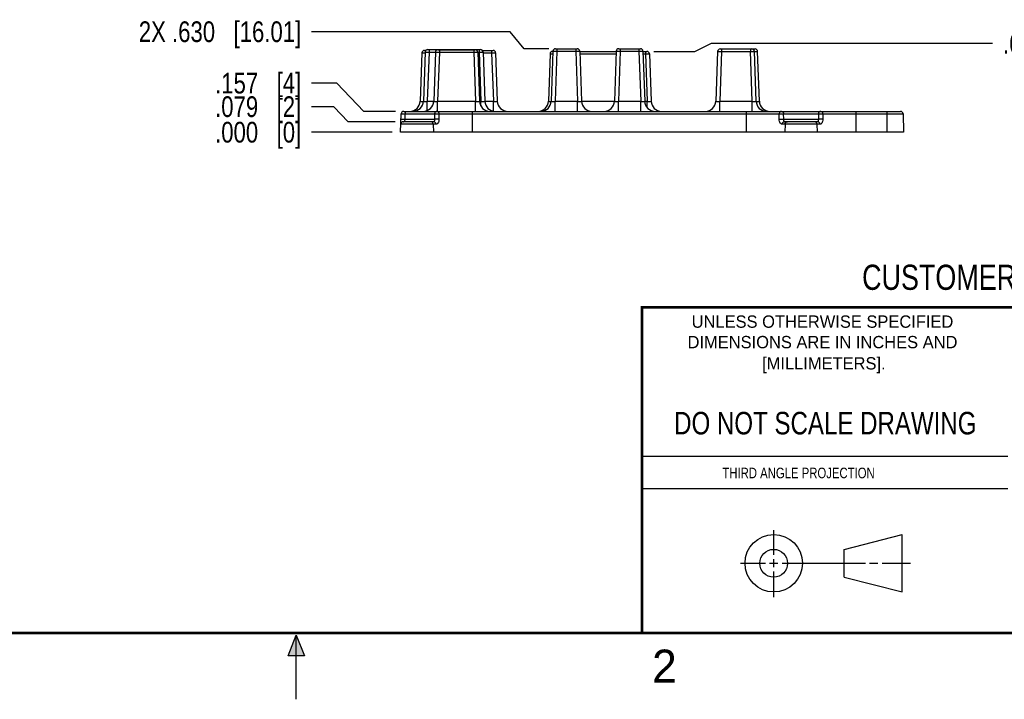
# Model space of a CAD drawing. Header units: inches. Extents: x 0 to 22, y 0 to 17.
# Tile 9 of 22: x 8.9 to 16.3, y 0 to 5.1. Entities that reach past the tile are written whole.
import ezdxf

# ---------------------------------------------------------------- set-up
doc = ezdxf.new("R2010")
doc.units = ezdxf.units.IN
doc.header["$LTSCALE"] = 1.21
doc.header["$MEASUREMENT"] = 0
doc.layers.get('0').update_dxf_attribs({"linetype": 'CONTINUOUS'})
doc.layers.add('DIMENSIONS', color=7, linetype='CONTINUOUS')
doc.styles.get("Standard").update_dxf_attribs({"font": 'txt', "width": 0.8})
doc.styles.add('TEXTSTYLE_2', font='txt')
doc.dimstyles.new('DIMSTYLE_1', dxfattribs={"dimtxt": 0.15625, "dimasz": 0.1875, "dimexe": 0.125, "dimexo": 0.0625, "dimgap": 0.09, "dimtad": 0, "dimtih": 1, "dimtoh": 1, "dimzin": 4, "dimdsep": 46, "dimtxsty": 'STANDARD', "dimblk": '_FILLED', "dimblk1": '_FILLED', "dimblk2": '_FILLED', "dimcen": 0.09, "dimadec": 0, "dimazin": 0, "dimtfac": 1, "dimtofl": 0, "dimtmove": 0, "dimatfit": 3, "dimldrblk": '_FILLED', "dimfxl": 1, "dimtolj": 1, "dimtzin": 4, "dimarcsym": 0})

# ---------------------------------------------------------------- blocks, each defined once
blk = doc.blocks.new('*D50')
at = {"layer": 'DIMENSIONS', "color": 2, "linetype": 'CONTINUOUS'}
for p, q in [((11.2823, 4.474), (11.1152, 4.474)), ((11.3919, 4.36), (11.2823, 4.474)), ((11.7463, 4.36), (11.3919, 4.36))]:
    blk.add_line(p, q, dxfattribs=at)
at = {"layer": 'DIMENSIONS', "color": 2, "linetype": 'CONTINUOUS', "insert": (11.037, 4.5522), "char_height": 0.15625, "width": 1.03125, "attachment_point": 3, "line_spacing_factor": 0.9}
blk.add_mtext('.079{\\Ftxt.shx;\\W1.000000;\\H0.156250; }[2]', dxfattribs=at)
blk = doc.blocks.new('_FILLED')
at = {"color": 0, "linetype": 'BYBLOCK'}
blk.add_solid([(0, 0), (-1, 0.167), (-1, -0.167)], dxfattribs=at)
blk = doc.blocks.new('*D51')
at = {"layer": 'DIMENSIONS', "color": 2, "linetype": 'CONTINUOUS'}
blk.add_line((11.7245, 4.2812), (11.1152, 4.2812), dxfattribs=at)
at = {"layer": 'DIMENSIONS', "color": 2, "linetype": 'CONTINUOUS', "insert": (11.037, 4.3593), "char_height": 0.15625, "width": 1.03125, "attachment_point": 3, "line_spacing_factor": 0.9}
blk.add_mtext('.000{\\Ftxt.shx;\\W1.000000;\\H0.156250; }[0]', dxfattribs=at)
blk = doc.blocks.new('*D52')
at = {"layer": 'DIMENSIONS', "color": 2, "linetype": 'CONTINUOUS'}
for p, q in [((11.305, 4.6517), (11.1152, 4.6517)), ((11.5091, 4.4387), (11.305, 4.6517)), ((11.749, 4.4387), (11.5091, 4.4387))]:
    blk.add_line(p, q, dxfattribs=at)
at = {"layer": 'DIMENSIONS', "color": 2, "linetype": 'CONTINUOUS', "insert": (11.037, 4.7298), "char_height": 0.15625, "width": 1.03125, "attachment_point": 3, "line_spacing_factor": 0.9}
blk.add_mtext('.157{\\Ftxt.shx;\\W1.000000;\\H0.156250; }[4]', dxfattribs=at)
blk = doc.blocks.new('*D53')
at = {"layer": 'DIMENSIONS', "color": 2, "linetype": 'CONTINUOUS'}
for p, q in [((12.6142, 5.0399), (11.1152, 5.0399)), ((12.7212, 4.9115), (12.6142, 5.0399)), ((12.906, 4.9115), (12.7212, 4.9115))]:
    blk.add_line(p, q, dxfattribs=at)
at = {"layer": 'DIMENSIONS', "color": 2, "linetype": 'CONTINUOUS', "insert": (11.037, 5.118), "char_height": 0.15625, "width": 1.90625, "attachment_point": 3, "line_spacing_factor": 0.9}
blk.add_mtext('2X .630{\\Ftxt.shx;\\W1.000000;\\H0.156250; }[16.01]', dxfattribs=at)
blk = doc.blocks.new('*D54')
at = {"layer": 'DIMENSIONS', "color": 2, "linetype": 'CONTINUOUS'}
for p, q in [((14.0089, 4.8914), (14.1365, 4.9522)), ((14.1365, 4.9522), (16.2589, 4.9522)), ((13.6996, 4.8914), (14.0089, 4.8914))]:
    blk.add_line(p, q, dxfattribs=at)
at = {"layer": 'DIMENSIONS', "color": 2, "linetype": 'CONTINUOUS', "insert": (16.337, 5.0303), "char_height": 0.15625, "width": 1.40625, "attachment_point": 1, "line_spacing_factor": 0.9}
blk.add_mtext('.610{\\Ftxt.shx;\\W1.000000;\\H0.156250; }[15.5]', dxfattribs=at)

msp = doc.modelspace()

# ---------------------------------------------------------------- hatches: boundary and pattern name
at = {"linetype": 'CONTINUOUS'}
msp.add_hatch(color=2, dxfattribs=at).paths.add_polyline_path([(10.9375, 0.3287), (11, 0.485), (11.0625, 0.3287)])

# ---------------------------------------------------------------- linework, layer by layer
at = {"color": 7, "linetype": 'CONTINUOUS'}
for p, q in [((12.9582, 4.9115), (13.121, 4.9115)), ((12.9685, 4.9115), (12.9685, 4.8925)), ((13.1106, 4.9115), (13.1106, 4.8925)), ((13.4356, 4.9115), (13.5984, 4.9115)), ((13.446, 4.9115), (13.446, 4.8925)), ((13.5881, 4.9115), (13.5881, 4.8925)), ((14.2014, 4.9096), (14.4646, 4.9096)), ((14.2117, 4.9096), (14.2117, 4.8906)), ((14.4294, 4.9096), (14.4294, 4.8906)), ((14.4543, 4.9096), (14.4543, 4.9027)), ((11.9485, 4.8799), (11.9357, 4.5147)), ((11.9724, 4.886), (11.9594, 4.5147)), ((11.9682, 4.8989), (11.9785, 4.8989)), ((12.0023, 4.886), (11.9894, 4.5147)), ((11.992, 4.905), (12.3909, 4.905)), ((12.0023, 4.905), (12.0023, 4.886)), ((12.0023, 4.886), (12.0503, 4.886)), ((12.0503, 4.8847), (12.0374, 4.5147)), ((12.0803, 4.8847), (12.0673, 4.5147)), ((12.07, 4.9037), (12.3505, 4.9037)), ((12.0803, 4.9037), (12.0803, 4.8847)), ((12.0803, 4.8847), (12.3402, 4.8847)), ((12.3402, 4.9037), (12.3402, 4.8847)), ((12.3402, 4.8847), (12.3531, 4.5147)), ((12.3702, 4.886), (12.3806, 4.886)), ((12.3702, 4.8847), (12.3831, 4.5147)), ((12.3806, 4.905), (12.3806, 4.886)), ((12.3806, 4.886), (12.3936, 4.5147)), ((12.405, 4.8989), (12.4857, 4.8989)), ((12.4106, 4.886), (12.4236, 4.5147)), ((12.4108, 4.8799), (12.4754, 4.8799)), ((12.4754, 4.8989), (12.4754, 4.8799)), ((12.4754, 4.8799), (12.4881, 4.5147)), ((12.5054, 4.8799), (12.5181, 4.5147)), ((12.9165, 4.8724), (12.904, 4.5147)), ((12.9385, 4.8925), (12.9253, 4.5147)), ((12.9362, 4.8914), (12.9385, 4.8914)), ((12.9685, 4.8925), (12.9553, 4.5147)), ((12.9685, 4.8925), (13.1107, 4.8925)), ((13.1107, 4.8925), (13.1238, 4.5147)), ((13.1406, 4.8925), (13.1538, 4.5147)), ((13.1406, 4.8914), (13.416, 4.8914)), ((13.1413, 4.8724), (13.4153, 4.8724)), ((13.416, 4.8925), (13.4028, 4.5147)), ((13.446, 4.8925), (13.4328, 4.5147)), ((13.446, 4.8925), (13.5881, 4.8925)), ((13.5881, 4.8925), (13.6013, 4.5147)), ((13.6181, 4.8925), (13.6313, 4.5147)), ((13.6181, 4.8914), (13.6474, 4.8914)), ((13.6188, 4.8724), (13.6371, 4.8724)), ((13.6371, 4.8914), (13.6371, 4.8724)), ((13.6371, 4.8724), (13.6496, 4.5147)), ((13.6671, 4.8724), (13.6796, 4.5147)), ((14.1817, 4.8906), (14.1686, 4.5147)), ((14.2117, 4.8906), (14.1986, 4.5147)), ((14.2117, 4.8906), (14.4294, 4.8906)), ((14.4425, 4.5147), (14.4294, 4.8906)), ((14.4725, 4.5147), (14.4594, 4.8906)), ((14.4974, 4.5147), (14.4842, 4.8906)), ((11.9894, 4.4458), (11.9894, 4.5147)), ((11.9894, 4.5147), (12.0374, 4.5147)), ((12.0673, 4.4387), (12.0673, 4.5147)), ((12.0673, 4.5147), (12.3531, 4.5147)), ((12.3531, 4.4387), (12.3531, 4.5147)), ((12.3831, 4.5147), (12.3936, 4.5147)), ((12.3936, 4.48), (12.3936, 4.5147)), ((12.4236, 4.5147), (12.4881, 4.5147)), ((12.4881, 4.4409), (12.4881, 4.5147)), ((12.9152, 4.5136), (12.9251, 4.514)), ((12.9553, 4.4387), (12.9553, 4.5147)), ((12.9553, 4.5147), (13.1238, 4.5147)), ((13.1238, 4.4387), (13.1238, 4.5147)), ((13.1538, 4.5147), (13.4028, 4.5147)), ((13.4328, 4.4387), (13.4328, 4.5147)), ((13.4328, 4.5147), (13.6013, 4.5147)), ((13.6013, 4.4387), (13.6013, 4.5147)), ((13.6313, 4.5147), (13.6496, 4.5147)), ((13.6496, 4.4675), (13.6496, 4.5147)), ((14.1986, 4.5147), (14.4425, 4.5147)), ((14.1986, 4.4387), (14.1986, 4.5147)), ((14.4425, 4.4387), (14.4425, 4.5147)), ((11.787, 4.2812), (11.7919, 4.4197)), ((11.8115, 4.4387), (15.5625, 4.4387)), ((11.822, 4.3789), (11.8232, 4.4197)), ((11.8232, 4.4197), (12.0445, 4.4197)), ((12.0445, 4.4197), (12.0442, 4.3789)), ((12.0776, 4.4197), (12.0775, 4.3789)), ((12.0776, 4.4197), (14.6475, 4.4197)), ((12.3272, 4.4387), (12.3272, 4.2812)), ((14.3979, 4.4387), (14.3979, 4.2812)), ((14.6476, 4.3789), (14.6475, 4.4197)), ((14.6806, 4.4197), (14.9435, 4.4197)), ((14.6809, 4.3789), (14.6806, 4.4197)), ((14.9435, 4.4197), (14.9432, 4.3789)), ((14.9766, 4.4197), (14.9765, 4.3789)), ((14.9766, 4.4197), (15.5822, 4.4197)), ((15.2262, 4.4387), (15.2262, 4.2812)), ((15.461, 4.4387), (15.461, 4.2812)), ((15.5822, 4.4197), (15.587, 4.2812)), ((12.0553, 4.341), (11.7891, 4.341)), ((12.0376, 4.36), (11.8088, 4.36)), ((11.822, 4.3789), (12.0442, 4.3789)), ((12.0335, 4.341), (12.0355, 4.2812)), ((14.9543, 4.341), (14.6698, 4.341)), ((14.6809, 4.3789), (14.9432, 4.3789)), ((14.9366, 4.36), (14.6875, 4.36)), ((14.6916, 4.341), (14.6895, 4.2812)), ((14.9325, 4.341), (14.9345, 4.2812)), ((15.587, 4.2812), (11.787, 4.2812)), ((15.1374, 1.132), (15.5769, 1.2447)), ((15.5769, 0.8105), (15.5769, 1.2447)), ((15.1374, 0.9219), (15.1374, 1.132)), ((15.1374, 0.9219), (15.5769, 0.8105))]:
    msp.add_line(p, q, dxfattribs=at)
at = {"color": 2, "linetype": 'CONTINUOUS'}
for p, q in [((13.61, 1.835), (16.375, 1.835)), ((16.375, 1.5888), (13.61, 1.5888)), ((14.6059, 1.0901), (14.6059, 1.2769)), ((14.6059, 0.9964), (14.6059, 1.0589)), ((14.3557, 1.0276), (14.5434, 1.0276)), ((14.5747, 1.0276), (14.6372, 1.0276)), ((14.6684, 1.0276), (15.2987, 1.0276)), ((15.3299, 1.0276), (15.3924, 1.0276)), ((15.4237, 1.0276), (15.6394, 1.0276)), ((14.6059, 0.7723), (14.6059, 0.9651)), ((10.9375, 0.3287), (11, 0.485)), ((11, 0.485), (11.0625, 0.3287)), ((11, 0), (11, 0.485)), ((11.0625, 0.3287), (10.9375, 0.3287))]:
    msp.add_line(p, q, dxfattribs=at)
at = {"color": 7, "linetype": 'CONTINUOUS', "const_width": 0.02}
for points in [[(13.6, 2.9595), (21.5, 2.96)], [(13.61, 0.5), (13.61, 2.96)], [(0.5, 0.5), (21.5, 0.5)]]:
    msp.add_lwpolyline(points, dxfattribs=at)
at = {"color": 7, "linetype": 'CONTINUOUS'}
for centre, radius in [((14.6059, 1.0276), 0.2171), ((14.6054, 1.0269), 0.105)]:
    msp.add_circle(centre, radius, dxfattribs=at)
for centre, radius, start, end in [((12.9582, 4.8918), 0.0197, 90, 177.99999), ((13.121, 4.8918), 0.0197, 2, 90), ((13.4356, 4.8918), 0.0197, 90, 177.99999), ((13.5984, 4.8918), 0.0197, 2, 90), ((14.2014, 4.8899), 0.0197, 90, 177.99999), ((14.4397, 4.8899), 0.0197, 2, 90), ((14.4646, 4.8899), 0.0197, 2, 90), ((11.9682, 4.8792), 0.0197, 90, 177.99999), ((11.992, 4.8853), 0.0197, 90, 177.99999), ((12.07, 4.884), 0.0197, 90, 177.99999), ((12.3505, 4.884), 0.0197, 2, 90), ((12.3909, 4.8853), 0.0197, 2, 90), ((12.4857, 4.8792), 0.0197, 2, 90), ((12.9362, 4.8718), 0.0197, 90, 177.99999), ((13.6474, 4.8718), 0.0197, 2, 90), ((14.4822, 3.6883), 1.2026, 90.88985, 91.08625), ((11.857, 4.5174), 0.0787, 269.9998, 357.99999), ((11.8807, 4.5174), 0.0787, 269.9998, 357.99999), ((11.9398, 4.7842), 0.2707, 272.72413, 274.13276), ((11.9587, 4.5174), 0.0787, 269.9998, 357.99999), ((12.4618, 4.5174), 0.0787, 182.00001, 270.0002), ((12.5023, 4.5174), 0.0787, 182.00001, 270.0002), ((12.5968, 4.5174), 0.0787, 182.00001, 270.0002), ((12.8253, 4.5174), 0.0787, 269.9998, 357.99999), ((12.8466, 4.5174), 0.0787, 269.9998, 357.99999), ((13.2325, 4.5174), 0.0787, 182.00001, 270.0002), ((13.3241, 4.5174), 0.0787, 269.9998, 357.99999), ((13.71, 4.5174), 0.0787, 182.00001, 270.0002), ((13.7583, 4.5174), 0.0787, 182.00001, 270.0002), ((14.0899, 4.5174), 0.0787, 269.9998, 357.99999), ((14.5512, 4.5174), 0.0787, 182.00001, 270), ((14.4962, 4.8276), 0.3142, 265.68488, 265.96156), ((14.4939, 4.794), 0.2806, 265.95231, 267.25055), ((14.5761, 4.5174), 0.0787, 182.00001, 270), ((11.8115, 4.419), 0.0197, 90, 178), ((15.5625, 4.419), 0.0197, 2, 90), ((11.8088, 4.3403), 0.0197, 90, 178)]:
    msp.add_arc(centre, radius, start, end, dxfattribs=at)
for points, knots in [([(11.9485, 4.8799), (11.9485, 4.88), (11.9487, 4.88), (11.949, 4.8801), (11.9495, 4.8801), (11.9506, 4.8801), (11.9525, 4.8802), (11.9553, 4.8802), (11.9588, 4.8802), (11.9629, 4.8802), (11.9673, 4.8801), (11.9705, 4.8801), (11.9721, 4.8801)], [0, 0, 0, 0, 0.005219, 0.019107, 0.04185, 0.073371, 0.161858, 0.282018, 0.430501, 0.602939, 0.794527, 1, 1, 1, 1]), ([(11.9724, 4.886), (11.9724, 4.8861), (11.9727, 4.8861), (11.973, 4.8862), (11.9738, 4.8862), (11.9747, 4.8862), (11.976, 4.8863), (11.9782, 4.8863), (11.9814, 4.8863), (11.9859, 4.8863), (11.991, 4.8862), (11.9966, 4.8862), (12.0004, 4.8861), (12.0023, 4.886)], [0, 0, 0, 0, 0.005348, 0.019931, 0.04385, 0.076965, 0.118942, 0.169361, 0.293662, 0.445003, 0.617671, 0.805269, 1, 1, 1, 1]), ([(12.0503, 4.8847), (12.0503, 4.8847), (12.0506, 4.8847), (12.0509, 4.8848), (12.0517, 4.8848), (12.0527, 4.8849), (12.0539, 4.8849), (12.0561, 4.8849), (12.0593, 4.8849), (12.0638, 4.8849), (12.0689, 4.8849), (12.0745, 4.8848), (12.0783, 4.8847), (12.0803, 4.8847)], [0, 0, 0, 0, 0.005348, 0.019931, 0.04385, 0.076965, 0.118942, 0.169361, 0.293662, 0.445003, 0.617671, 0.805269, 1, 1, 1, 1]), ([(12.3402, 4.8847), (12.3421, 4.8847), (12.346, 4.8848), (12.3515, 4.8849), (12.3566, 4.8849), (12.3611, 4.8849), (12.3644, 4.8849), (12.3665, 4.8849), (12.3678, 4.8849), (12.3688, 4.8848), (12.3695, 4.8848), (12.3699, 4.8847), (12.3702, 4.8847), (12.3702, 4.8847)], [0, 0, 0, 0, 0.194745, 0.382354, 0.555028, 0.706373, 0.830669, 0.881084, 0.923057, 0.956173, 0.980095, 0.994676, 1, 1, 1, 1]), ([(12.3806, 4.886), (12.3826, 4.8861), (12.3864, 4.8862), (12.3919, 4.8862), (12.3971, 4.8863), (12.4015, 4.8863), (12.4048, 4.8863), (12.407, 4.8863), (12.4082, 4.8862), (12.4092, 4.8862), (12.41, 4.8862), (12.4103, 4.8861), (12.4106, 4.8861), (12.4106, 4.886)], [0, 0, 0, 0, 0.194745, 0.382354, 0.555028, 0.706373, 0.830669, 0.881084, 0.923057, 0.956173, 0.980095, 0.994676, 1, 1, 1, 1]), ([(12.4754, 4.8799), (12.4773, 4.88), (12.4811, 4.8801), (12.4867, 4.8801), (12.4918, 4.8802), (12.4963, 4.8802), (12.4996, 4.8802), (12.5017, 4.8802), (12.503, 4.8801), (12.504, 4.8801), (12.5047, 4.8801), (12.5051, 4.88), (12.5054, 4.88), (12.5054, 4.8799)], [0, 0, 0, 0, 0.194745, 0.382354, 0.555028, 0.706373, 0.830669, 0.881084, 0.923057, 0.956173, 0.980095, 0.994676, 1, 1, 1, 1]), ([(12.9165, 4.8724), (12.9165, 4.8725), (12.9167, 4.8725), (12.9169, 4.8726), (12.9174, 4.8726), (12.9184, 4.8727), (12.9201, 4.8727), (12.9226, 4.8727), (12.9257, 4.8727), (12.9309, 4.8727), (12.9349, 4.8727), (12.9378, 4.8726)], [0, 0, 0, 0, 0.005201, 0.01888, 0.04126, 0.072279, 0.159532, 0.278376, 0.425947, 0.598336, 1, 1, 1, 1]), ([(12.9385, 4.8925), (12.9385, 4.8926), (12.9388, 4.8926), (12.9392, 4.8927), (12.9399, 4.8927), (12.9409, 4.8927), (12.9422, 4.8928), (12.9443, 4.8928), (12.9476, 4.8928), (12.9521, 4.8928), (12.9572, 4.8927), (12.9627, 4.8927), (12.9666, 4.8926), (12.9685, 4.8925)], [0, 0, 0, 0, 0.005348, 0.019931, 0.04385, 0.076965, 0.118942, 0.169361, 0.293662, 0.445003, 0.617671, 0.805269, 1, 1, 1, 1]), ([(13.1107, 4.8925), (13.1126, 4.8926), (13.1164, 4.8927), (13.122, 4.8927), (13.1271, 4.8928), (13.1316, 4.8928), (13.1348, 4.8928), (13.137, 4.8928), (13.1383, 4.8927), (13.1392, 4.8927), (13.14, 4.8927), (13.1403, 4.8926), (13.1406, 4.8926), (13.1406, 4.8925)], [0, 0, 0, 0, 0.194745, 0.382354, 0.555028, 0.706373, 0.830669, 0.881084, 0.923057, 0.956173, 0.980095, 0.994676, 1, 1, 1, 1]), ([(13.416, 4.8925), (13.416, 4.8926), (13.4163, 4.8926), (13.4166, 4.8927), (13.4174, 4.8927), (13.4183, 4.8927), (13.4196, 4.8928), (13.4218, 4.8928), (13.425, 4.8928), (13.4295, 4.8928), (13.4346, 4.8927), (13.4402, 4.8927), (13.444, 4.8926), (13.446, 4.8925)], [0, 0, 0, 0, 0.005348, 0.019931, 0.04385, 0.076965, 0.118942, 0.169361, 0.293662, 0.445003, 0.617671, 0.805269, 1, 1, 1, 1]), ([(13.5881, 4.8925), (13.5901, 4.8926), (13.5939, 4.8927), (13.5994, 4.8927), (13.6045, 4.8928), (13.609, 4.8928), (13.6123, 4.8928), (13.6144, 4.8928), (13.6157, 4.8927), (13.6167, 4.8927), (13.6174, 4.8927), (13.6178, 4.8926), (13.6181, 4.8926), (13.6181, 4.8925)], [0, 0, 0, 0, 0.194745, 0.382354, 0.555028, 0.706373, 0.830669, 0.881084, 0.923057, 0.956173, 0.980095, 0.994676, 1, 1, 1, 1]), ([(13.6371, 4.8724), (13.6391, 4.8725), (13.6429, 4.8726), (13.6485, 4.8727), (13.6536, 4.8727), (13.6581, 4.8727), (13.6613, 4.8727), (13.6635, 4.8727), (13.6647, 4.8727), (13.6657, 4.8726), (13.6665, 4.8726), (13.6668, 4.8725), (13.6671, 4.8725), (13.6671, 4.8724)], [0, 0, 0, 0, 0.194745, 0.382354, 0.555028, 0.706373, 0.830669, 0.881084, 0.923057, 0.956173, 0.980095, 0.994676, 1, 1, 1, 1]), ([(14.1817, 4.8906), (14.1817, 4.8906), (14.182, 4.8906), (14.1824, 4.8907), (14.1831, 4.8907), (14.1841, 4.8908), (14.1854, 4.8908), (14.1875, 4.8908), (14.1908, 4.8908), (14.1953, 4.8908), (14.2004, 4.8908), (14.2059, 4.8907), (14.2098, 4.8906), (14.2117, 4.8906)], [0, 0, 0, 0, 0.005348, 0.019931, 0.04385, 0.076965, 0.118942, 0.169361, 0.293662, 0.445003, 0.617671, 0.805269, 1, 1, 1, 1]), ([(14.4294, 4.8906), (14.4313, 4.8906), (14.4351, 4.8907), (14.4407, 4.8908), (14.4458, 4.8908), (14.4503, 4.8908), (14.4536, 4.8908), (14.4557, 4.8908), (14.457, 4.8908), (14.4579, 4.8907), (14.4587, 4.8907), (14.4591, 4.8906), (14.4593, 4.8906), (14.4594, 4.8906)], [0, 0, 0, 0, 0.194731, 0.382329, 0.554997, 0.706338, 0.830639, 0.881058, 0.923035, 0.95615, 0.980069, 0.994652, 1, 1, 1, 1]), ([(14.4635, 4.8907), (14.4663, 4.8908), (14.4703, 4.8908), (14.4753, 4.8908), (14.4783, 4.8908), (14.4807, 4.8908), (14.4824, 4.8908), (14.4833, 4.8907), (14.4838, 4.8907), (14.4841, 4.8906), (14.4842, 4.8906), (14.4842, 4.8906)], [0, 0, 0, 0, 0.402792, 0.57517, 0.722511, 0.841034, 0.927983, 0.958881, 0.981172, 0.994801, 1, 1, 1, 1]), ([(11.9357, 4.5147), (11.9357, 4.5145), (11.9362, 4.5142), (11.9376, 4.5139), (11.9409, 4.5135), (11.9462, 4.5135), (11.9503, 4.5137), (11.9526, 4.5138)], [0, 0, 0, 0, 0.026292, 0.079253, 0.278469, 0.593288, 1, 1, 1, 1]), ([(11.9594, 4.5147), (11.9594, 4.5144), (11.9604, 4.514), (11.9619, 4.5138), (11.9648, 4.5136), (11.9684, 4.5135), (11.9729, 4.5136), (11.98, 4.5139), (11.9856, 4.5143), (11.9894, 4.5147)], [0, 0, 0, 0, 0.024282, 0.08133, 0.172975, 0.296461, 0.447213, 0.619313, 1, 1, 1, 1]), ([(12.0374, 4.5147), (12.0374, 4.5144), (12.0383, 4.514), (12.0399, 4.5138), (12.0427, 4.5136), (12.0464, 4.5135), (12.0509, 4.5136), (12.058, 4.5139), (12.0635, 4.5143), (12.0673, 4.5147)], [0, 0, 0, 0, 0.024282, 0.08133, 0.172975, 0.296461, 0.447213, 0.619313, 1, 1, 1, 1]), ([(12.3531, 4.5147), (12.3569, 4.5143), (12.3625, 4.5139), (12.3696, 4.5136), (12.3741, 4.5135), (12.3777, 4.5136), (12.3806, 4.5138), (12.3821, 4.514), (12.3831, 4.5144), (12.3831, 4.5147)], [0, 0, 0, 0, 0.380688, 0.55279, 0.703544, 0.827032, 0.918677, 0.975732, 1, 1, 1, 1]), ([(12.3936, 4.5147), (12.3974, 4.5143), (12.403, 4.5139), (12.4101, 4.5136), (12.4146, 4.5135), (12.4182, 4.5136), (12.4211, 4.5138), (12.4226, 4.514), (12.4236, 4.5144), (12.4236, 4.5147)], [0, 0, 0, 0, 0.380688, 0.55279, 0.703544, 0.827032, 0.918677, 0.975732, 1, 1, 1, 1]), ([(12.4881, 4.5147), (12.4919, 4.5143), (12.4975, 4.5139), (12.5046, 4.5136), (12.5091, 4.5135), (12.5128, 4.5136), (12.5156, 4.5138), (12.5171, 4.514), (12.5181, 4.5144), (12.5181, 4.5147)], [0, 0, 0, 0, 0.380688, 0.55279, 0.703544, 0.827032, 0.918677, 0.975732, 1, 1, 1, 1]), ([(12.904, 4.5147), (12.904, 4.5144), (12.9053, 4.5139), (12.9073, 4.5137), (12.9109, 4.5135), (12.9136, 4.5135), (12.9152, 4.5136)], [0, 0, 0, 0, 0.079007, 0.273452, 0.585, 1, 1, 1, 1]), ([(12.9253, 4.5147), (12.9253, 4.5144), (12.9263, 4.514), (12.9278, 4.5138), (12.9307, 4.5136), (12.9343, 4.5135), (12.9388, 4.5136), (12.9459, 4.5139), (12.9515, 4.5143), (12.9553, 4.5147)], [0, 0, 0, 0, 0.024282, 0.08133, 0.172975, 0.296461, 0.447213, 0.619313, 1, 1, 1, 1]), ([(13.1238, 4.5147), (13.1277, 4.5143), (13.1332, 4.5139), (13.1403, 4.5136), (13.1448, 4.5135), (13.1485, 4.5136), (13.1513, 4.5138), (13.1529, 4.514), (13.1538, 4.5144), (13.1538, 4.5147)], [0, 0, 0, 0, 0.380688, 0.55279, 0.703544, 0.827032, 0.918677, 0.975732, 1, 1, 1, 1]), ([(13.4028, 4.5147), (13.4028, 4.5144), (13.4037, 4.514), (13.4053, 4.5138), (13.4081, 4.5136), (13.4118, 4.5135), (13.4163, 4.5136), (13.4234, 4.5139), (13.4289, 4.5143), (13.4328, 4.5147)], [0, 0, 0, 0, 0.024282, 0.08133, 0.172975, 0.296461, 0.447213, 0.619313, 1, 1, 1, 1]), ([(13.6013, 4.5147), (13.6051, 4.5143), (13.6107, 4.5139), (13.6178, 4.5136), (13.6223, 4.5135), (13.6259, 4.5136), (13.6288, 4.5138), (13.6303, 4.514), (13.6313, 4.5144), (13.6313, 4.5147)], [0, 0, 0, 0, 0.380688, 0.55279, 0.703544, 0.827032, 0.918677, 0.975732, 1, 1, 1, 1]), ([(13.6496, 4.5147), (13.6534, 4.5143), (13.659, 4.5139), (13.6661, 4.5136), (13.6706, 4.5135), (13.6743, 4.5136), (13.6771, 4.5138), (13.6786, 4.514), (13.6796, 4.5144), (13.6796, 4.5147)], [0, 0, 0, 0, 0.380688, 0.55279, 0.703544, 0.827032, 0.918677, 0.975732, 1, 1, 1, 1]), ([(14.1686, 4.5147), (14.1686, 4.5144), (14.1696, 4.514), (14.1711, 4.5138), (14.174, 4.5136), (14.1776, 4.5135), (14.1821, 4.5136), (14.1892, 4.5139), (14.1948, 4.5143), (14.1986, 4.5147)], [0, 0, 0, 0, 0.024282, 0.08133, 0.172975, 0.296461, 0.447213, 0.619313, 1, 1, 1, 1]), ([(14.4425, 4.5147), (14.4463, 4.5143), (14.4519, 4.5139), (14.459, 4.5136), (14.4635, 4.5135), (14.4671, 4.5136), (14.47, 4.5138), (14.4715, 4.514), (14.4725, 4.5144), (14.4725, 4.5147)], [0, 0, 0, 0, 0.380687, 0.552787, 0.703539, 0.827025, 0.91867, 0.975718, 1, 1, 1, 1]), ([(14.4804, 4.5138), (14.4828, 4.5137), (14.4869, 4.5135), (14.4921, 4.5135), (14.4954, 4.5139), (14.4969, 4.5142), (14.4974, 4.5145), (14.4974, 4.5147)], [0, 0, 0, 0, 0.406712, 0.721531, 0.920747, 0.973708, 1, 1, 1, 1]), ([(11.7919, 4.4197), (11.7919, 4.4198), (11.7922, 4.4199), (11.7927, 4.4201), (11.7937, 4.4202), (11.7955, 4.4204), (11.7986, 4.4205), (11.8029, 4.4205), (11.8079, 4.4205), (11.8147, 4.4203), (11.8198, 4.42), (11.8232, 4.4197)], [0, 0, 0, 0, 0.008358, 0.026906, 0.056436, 0.096649, 0.206008, 0.347104, 0.509457, 0.680828, 1, 1, 1, 1]), ([(11.8115, 4.4387), (11.8131, 4.4387), (11.8165, 4.4374), (11.8201, 4.433), (11.8225, 4.4268), (11.8231, 4.4222), (11.8232, 4.4197)], [0, 0, 0, 0, 0.19003, 0.419078, 0.694483, 1, 1, 1, 1]), ([(12.0614, 4.4387), (12.0593, 4.4387), (12.0548, 4.4376), (12.0472, 4.4319), (12.0446, 4.4245), (12.0445, 4.4197)], [0, 0, 0, 0, 0.235225, 0.480578, 1, 1, 1, 1]), ([(12.0445, 4.4197), (12.0467, 4.4199), (12.0521, 4.4202), (12.0607, 4.4203), (12.0695, 4.4202), (12.0751, 4.4199), (12.0776, 4.4197)], [0, 0, 0, 0, 0.206967, 0.488588, 0.776288, 1, 1, 1, 1]), ([(12.0614, 4.4387), (12.0635, 4.4387), (12.0678, 4.4376), (12.0731, 4.4333), (12.0766, 4.427), (12.0775, 4.4222), (12.0776, 4.4197)], [0, 0, 0, 0, 0.227159, 0.468245, 0.727656, 1, 1, 1, 1]), ([(14.6636, 4.4387), (14.6616, 4.4387), (14.6572, 4.4376), (14.652, 4.4333), (14.6485, 4.427), (14.6476, 4.4222), (14.6475, 4.4197)], [0, 0, 0, 0, 0.227159, 0.468245, 0.727656, 1, 1, 1, 1]), ([(14.6475, 4.4197), (14.65, 4.4199), (14.6556, 4.4202), (14.6644, 4.4203), (14.673, 4.4202), (14.6784, 4.4199), (14.6806, 4.4197)], [0, 0, 0, 0, 0.223712, 0.511412, 0.793033, 1, 1, 1, 1]), ([(14.6636, 4.4387), (14.6658, 4.4387), (14.6703, 4.4376), (14.6778, 4.4319), (14.6805, 4.4245), (14.6806, 4.4197)], [0, 0, 0, 0, 0.235225, 0.480578, 1, 1, 1, 1]), ([(14.9604, 4.4387), (14.9583, 4.4387), (14.9538, 4.4376), (14.9462, 4.4319), (14.9436, 4.4245), (14.9435, 4.4197)], [0, 0, 0, 0, 0.235225, 0.480578, 1, 1, 1, 1]), ([(14.9435, 4.4197), (14.9457, 4.4199), (14.9511, 4.4202), (14.9597, 4.4203), (14.9685, 4.4202), (14.9741, 4.4199), (14.9766, 4.4197)], [0, 0, 0, 0, 0.206967, 0.488588, 0.776288, 1, 1, 1, 1]), ([(14.9604, 4.4387), (14.9625, 4.4387), (14.9668, 4.4376), (14.9721, 4.4333), (14.9756, 4.427), (14.9765, 4.4222), (14.9766, 4.4197)], [0, 0, 0, 0, 0.227159, 0.468245, 0.727656, 1, 1, 1, 1]), ([(11.7905, 4.3789), (11.7905, 4.379), (11.7908, 4.3792), (11.7913, 4.3793), (11.7923, 4.3795), (11.7941, 4.3796), (11.7972, 4.3798), (11.8016, 4.3798), (11.8066, 4.3798), (11.8135, 4.3795), (11.8187, 4.3792), (11.822, 4.3789)], [0, 0, 0, 0, 0.008474, 0.027183, 0.056872, 0.097328, 0.207274, 0.348978, 0.511589, 0.682906, 1, 1, 1, 1]), ([(11.8088, 4.36), (11.81, 4.36), (11.8128, 4.3604), (11.817, 4.3632), (11.8207, 4.3697), (11.8217, 4.3754), (11.822, 4.3789)], [0, 0, 0, 0, 0.14653, 0.321972, 0.58037, 1, 1, 1, 1]), ([(12.0335, 4.341), (12.0334, 4.3435), (12.0323, 4.3484), (12.028, 4.3547), (12.0218, 4.359), (12.0168, 4.36), (12.0144, 4.36)], [0, 0, 0, 0, 0.253246, 0.504544, 0.753199, 1, 1, 1, 1]), ([(12.0442, 4.3789), (12.0443, 4.3757), (12.0438, 4.3703), (12.0418, 4.3642), (12.0398, 4.3608), (12.0382, 4.36), (12.0376, 4.36)], [0, 0, 0, 0, 0.458329, 0.758931, 0.91793, 1, 1, 1, 1]), ([(12.0553, 4.341), (12.0552, 4.3434), (12.0542, 4.3484), (12.0503, 4.3547), (12.0445, 4.3589), (12.0399, 4.36), (12.0376, 4.36)], [0, 0, 0, 0, 0.262031, 0.516965, 0.762032, 1, 1, 1, 1]), ([(12.0775, 4.3789), (12.075, 4.3792), (12.0694, 4.3795), (12.0605, 4.3796), (12.0519, 4.3795), (12.0465, 4.3792), (12.0442, 4.3789)], [0, 0, 0, 0, 0.223661, 0.5124, 0.794526, 1, 1, 1, 1]), ([(12.0775, 4.3789), (12.0775, 4.3736), (12.0763, 4.3637), (12.0713, 4.3511), (12.064, 4.3429), (12.0579, 4.341), (12.0553, 4.341)], [0, 0, 0, 0, 0.334863, 0.62085, 0.837006, 1, 1, 1, 1]), ([(14.6476, 4.3789), (14.65, 4.3792), (14.6557, 4.3795), (14.6646, 4.3796), (14.6732, 4.3795), (14.6786, 4.3792), (14.6809, 4.3789)], [0, 0, 0, 0, 0.223661, 0.512401, 0.794526, 1, 1, 1, 1]), ([(14.6698, 4.341), (14.6672, 4.341), (14.661, 4.3429), (14.6538, 4.3511), (14.6487, 4.3637), (14.6476, 4.3736), (14.6476, 4.3789)], [0, 0, 0, 0, 0.162984, 0.379144, 0.665136, 1, 1, 1, 1]), ([(14.6698, 4.341), (14.6698, 4.3434), (14.6708, 4.3484), (14.6747, 4.3547), (14.6805, 4.3589), (14.6852, 4.36), (14.6875, 4.36)], [0, 0, 0, 0, 0.262033, 0.516969, 0.762036, 1, 1, 1, 1]), ([(14.6875, 4.36), (14.6869, 4.36), (14.6853, 4.3608), (14.6833, 4.3642), (14.6813, 4.3703), (14.6808, 4.3757), (14.6809, 4.3789)], [0, 0, 0, 0, 0.082064, 0.241057, 0.541672, 1, 1, 1, 1]), ([(14.6916, 4.341), (14.6917, 4.3435), (14.6928, 4.3484), (14.697, 4.3547), (14.7033, 4.359), (14.7083, 4.36), (14.7107, 4.36)], [0, 0, 0, 0, 0.253246, 0.504544, 0.753199, 1, 1, 1, 1]), ([(14.9325, 4.341), (14.9324, 4.3435), (14.9313, 4.3484), (14.927, 4.3547), (14.9208, 4.359), (14.9158, 4.36), (14.9134, 4.36)], [0, 0, 0, 0, 0.253246, 0.504544, 0.753199, 1, 1, 1, 1]), ([(14.9432, 4.3789), (14.9433, 4.3757), (14.9428, 4.3703), (14.9408, 4.3642), (14.9388, 4.3608), (14.9372, 4.36), (14.9366, 4.36)], [0, 0, 0, 0, 0.458331, 0.75894, 0.917936, 1, 1, 1, 1]), ([(14.9543, 4.341), (14.9542, 4.3434), (14.9532, 4.3484), (14.9493, 4.3547), (14.9435, 4.3589), (14.9389, 4.36), (14.9366, 4.36)], [0, 0, 0, 0, 0.262031, 0.516965, 0.762032, 1, 1, 1, 1]), ([(14.9765, 4.3789), (14.974, 4.3792), (14.9684, 4.3795), (14.9595, 4.3796), (14.9509, 4.3795), (14.9455, 4.3792), (14.9432, 4.3789)], [0, 0, 0, 0, 0.22366, 0.5124, 0.794525, 1, 1, 1, 1]), ([(14.9765, 4.3789), (14.9765, 4.3736), (14.9753, 4.3637), (14.9703, 4.3511), (14.963, 4.3429), (14.9569, 4.341), (14.9543, 4.341)], [0, 0, 0, 0, 0.334864, 0.620852, 0.837013, 1, 1, 1, 1])]:
    msp.add_open_spline(points, degree=3, knots=knots, dxfattribs=at)

# ---------------------------------------------------------------- texts
at = {"color": 7, "linetype": 'CONTINUOUS', "attachment_point": 2, "line_spacing_factor": 0.9}
for s, insert, char_height, width in [('CUSTOMER DRAWING', (16.3742, 3.2811), 0.19, 2.432), ('DO NOT SCALE DRAWING', (14.9953, 2.1698), 0.17, 2.72)]:
    msp.add_mtext(s, dxfattribs=dict(at, insert=insert, char_height=char_height, width=width))
at = {"color": 2, "linetype": 'CONTINUOUS', "line_spacing_factor": 0.9, "style": 'TEXTSTYLE_2'}
for s, insert, char_height, width, attachment_point in [('UNLESS OTHERWISE SPECIFIED', (14.9742, 2.8979), 0.093, 2.418, 2), ('DIMENSIONS ARE IN INCHES AND', (14.9742, 2.7431), 0.093, 2.604, 2), ('[MILLIMETERS].', (14.9844, 2.5829), 0.093, 1.302, 2), ('2', (13.6875, 0.375), 0.25, 0.25, 1)]:
    msp.add_mtext(s, dxfattribs=dict(at, insert=insert, char_height=char_height, width=width, attachment_point=attachment_point))
at = {"color": 2, "linetype": 'CONTINUOUS', "insert": (14.2178, 1.7486), "char_height": 0.08, "width": 1.408, "attachment_point": 1, "line_spacing_factor": 0.9}
msp.add_mtext('THIRD ANGLE PROJECTION', dxfattribs=at)

# ---------------------------------------------------------------- dimensions: what is measured, and where the dimension line sits
at = {"layer": 'DIMENSIONS', "color": 2, "linetype": 'CONTINUOUS'}
dim = msp.add_ordinate_dim(feature_location=(12.906, 4.9115), offset=(-1.7908, 0.1284), dtype=0, origin=(12.9685, 4.2812), text='2X <>', dimstyle='DIMSTYLE_1', override={"dimtad": 1, "dimtih": 0, "dimtoh": 0}, dxfattribs=at)
dim.commit()
dim.dimension.update_dxf_attribs({"geometry": '*D53', "text_midpoint": (10.0839, 5.0399)})
for feature_location, offset, origin, picture, middle in [((13.6996, 4.8914), (2.5593, 0.0608), (13.6371, 4.2812), '*D54', (17.0402, 4.9522)), ((11.749, 4.4387), (-0.6339, 0.213), (11.8115, 4.2812), '*D52', (10.5214, 4.6517)), ((11.7463, 4.36), (-0.6311, 0.1141), (11.787, 4.2812), '*D50', (10.5214, 4.474)), ((11.7245372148, 4.2812104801), (-0.609375, 0), (11.7870372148, 4.2812104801), '*D51', (10.5214122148, 4.2812104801))]:
    dim = msp.add_ordinate_dim(feature_location=feature_location, offset=offset, dtype=0, origin=origin, dimstyle='DIMSTYLE_1', override={"dimtad": 1, "dimtih": 0, "dimtoh": 0}, dxfattribs=at)
    dim.commit()
    dim.dimension.update_dxf_attribs({"geometry": picture, "text_midpoint": middle})

doc.saveas('drawing.dxf')
